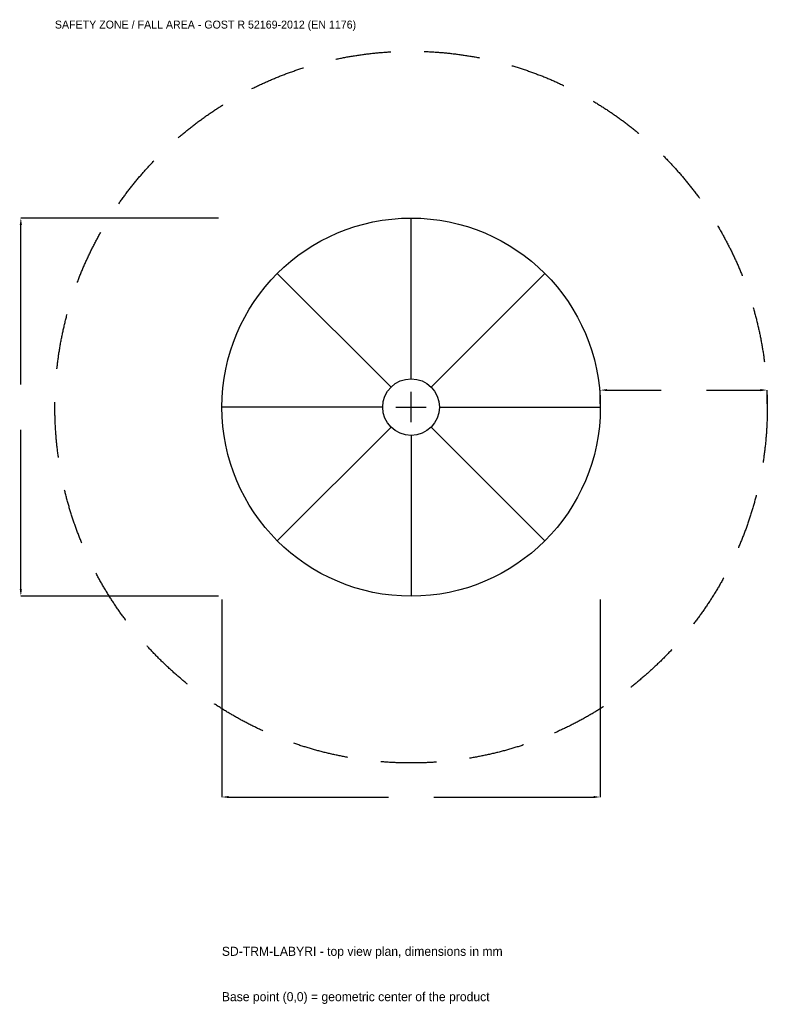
# Model space of a CAD drawing. Extents: x -3516 to 3200, y -5370 to 3484.
import ezdxf

# ---------------------------------------------------------------- set-up
doc = ezdxf.new("R2010")
doc.units = 0
doc.linetypes.add('DASHED', pattern=[800, 500, -300])
for name, color, linetype in [('GP_MAF_zona_bezopasnosti', 1, 'Continuous'), ('ZSK_DANNYE', 3, 'Continuous'), ('ZSK_KONTUR', 7, 'Continuous'), ('ZSK_RAZMERY', 8, 'Continuous')]:
    doc.layers.add(name, color=color, linetype=linetype)
doc.dimstyles.new('ORION', dxfattribs={"dimtxt": 102, "dimasz": 61.2, "dimexe": 1.25, "dimexo": 30.6, "dimtad": 1, "dimcen": 2.5, "dimazin": 3, "dimtfac": 1, "dimtmove": 0, "dimatfit": 3})

# ---------------------------------------------------------------- blocks, each defined once
blk = doc.blocks.new('_CLOSEDFILLED')
at = {"color": 0, "linetype": 'BYBLOCK'}
blk.add_solid([(-1, 0.16), (0, 0), (-1, -0.16)], dxfattribs=at)
blk = doc.blocks.new('*D1')
for p, q in [((-1700, -1730.6), (-1700, -3506)), ((1700, -1730.6), (1700, -3506)), ((-1638.8, -3506), (-204, -3506)), ((204, -3506), (1638.8, -3506))]:
    blk.add_line(p, q)
at = {"layer": 'Defpoints'}
for p in [(-1700, -1700), (1700, -1700), (-1700, -3506)]:
    blk.add_point(p, dxfattribs=at)
at = {"layer": 'ZSK_RAZMERY', "xscale": 61.199999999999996, "yscale": 61.199999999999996, "rotation": 180}
blk.add_blockref('_CLOSEDFILLED', (-1700, -3506), dxfattribs=at)
at = {"layer": 'ZSK_RAZMERY', "xscale": 61.199999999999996, "yscale": 61.199999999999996}
blk.add_blockref('_CLOSEDFILLED', (1700, -3506), dxfattribs=at)
blk = doc.blocks.new('*D2')
for p, q in [((-1730.6, 1700), (-3506, 1700)), ((-3506, 204), (-3506, 1638.8)), ((-3506, -1638.8), (-3506, -204)), ((-1730.6, -1700), (-3506, -1700))]:
    blk.add_line(p, q)
at = {"layer": 'Defpoints'}
for p in [(-1700, 1700), (-3506, -1700), (-1700, -1700)]:
    blk.add_point(p, dxfattribs=at)
at = {"layer": 'ZSK_RAZMERY', "xscale": 61.199999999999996, "yscale": 61.199999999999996}
for p, rotation in [((-3506, 1700), 90), ((-3506, -1700), 270)]:
    blk.add_blockref('_CLOSEDFILLED', p, dxfattribs=dict(at, rotation=rotation))
blk = doc.blocks.new('*D3')
for p, q in [((1700, 30.6), (1700, 153)), ((1761.2, 153), (2246, 153)), ((2654, 153), (3138.8, 153)), ((3200, 30.6), (3200, 153))]:
    blk.add_line(p, q)
at = {"layer": 'Defpoints'}
for p in [(1700, 153), (1700, 0), (3200, 0)]:
    blk.add_point(p, dxfattribs=at)
at = {"layer": 'ZSK_RAZMERY', "xscale": 61.199999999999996, "yscale": 61.199999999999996, "rotation": 180}
blk.add_blockref('_CLOSEDFILLED', (1700, 153), dxfattribs=at)
at = {"layer": 'ZSK_RAZMERY', "xscale": 61.199999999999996, "yscale": 61.199999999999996}
blk.add_blockref('_CLOSEDFILLED', (3200, 153), dxfattribs=at)
blk = doc.blocks.new('B1')
at = {"layer": 'GP_MAF_zona_bezopasnosti', "linetype": 'DASHED'}
blk.add_circle((0, 0), 3200, dxfattribs=at)
at = {"layer": 'ZSK_KONTUR'}
for p, q in [((0, 255), (0, 1700)), ((-180.312, 180.312), (-1202.082, 1202.082)), ((180.312, 180.312), (1202.082, 1202.082)), ((-255, 0), (-1700, 0)), ((255, 0), (1700, 0)), ((-180.312, -180.312), (-1202.082, -1202.082)), ((0, -255), (0, -1700)), ((180.312, -180.312), (1202.082, -1202.082))]:
    blk.add_line(p, q, dxfattribs=at)
for radius in [1700, 255]:
    blk.add_circle((0, 0), radius, dxfattribs=at)
at = {"layer": 'ZSK_RAZMERY'}
for p, q in [((0, -136), (0, 136)), ((-136, 0), (136, 0))]:
    blk.add_line(p, q, dxfattribs=at)
at = {"layer": 'GP_MAF_zona_bezopasnosti', "color": 1}
blk.add_text('SAFETY ZONE / FALL AREA - GOST R 52169-2012 (EN 1176)', height=71.4, dxfattribs=at).set_placement((-3200, 3404))
at = {"layer": 'ZSK_RAZMERY'}
dim = blk.add_linear_dim(base=(-3506, -1700), p1=(-1700, -1700), p2=(-1700, 1700), angle=90, dimstyle='ORION', dxfattribs=at)
dim.commit()
dim.dimension.update_dxf_attribs({"geometry": '*D2', "text_midpoint": (-3506, 0)})
for base, p1, p2, picture, middle in [((1700, 153), (1700, 0), (3200, 0), '*D3', (2450, 153)), ((-1700, -3506), (-1700, -1700), (1700, -1700), '*D1', (0, -3506))]:
    dim = blk.add_linear_dim(base=base, p1=p1, p2=p2, dimstyle='ORION', dxfattribs=at)
    dim.commit()
    dim.dimension.update_dxf_attribs({"geometry": picture, "text_midpoint": middle})

msp = doc.modelspace()

# ---------------------------------------------------------------- block references
msp.add_blockref('B1', (0, 0))

# ---------------------------------------------------------------- texts
at = {"layer": 'ZSK_DANNYE', "color": 3}
msp.add_text('SD-TRM-LABYRI - top view plan, dimensions in mm', height=81.6, dxfattribs=at).set_placement((-1700, -4934))
at = {"layer": 'ZSK_DANNYE', "color": 7}
msp.add_text('Base point (0,0) = geometric center of the product', height=81.6, dxfattribs=at).set_placement((-1700, -5342))

doc.saveas('drawing.dxf')
